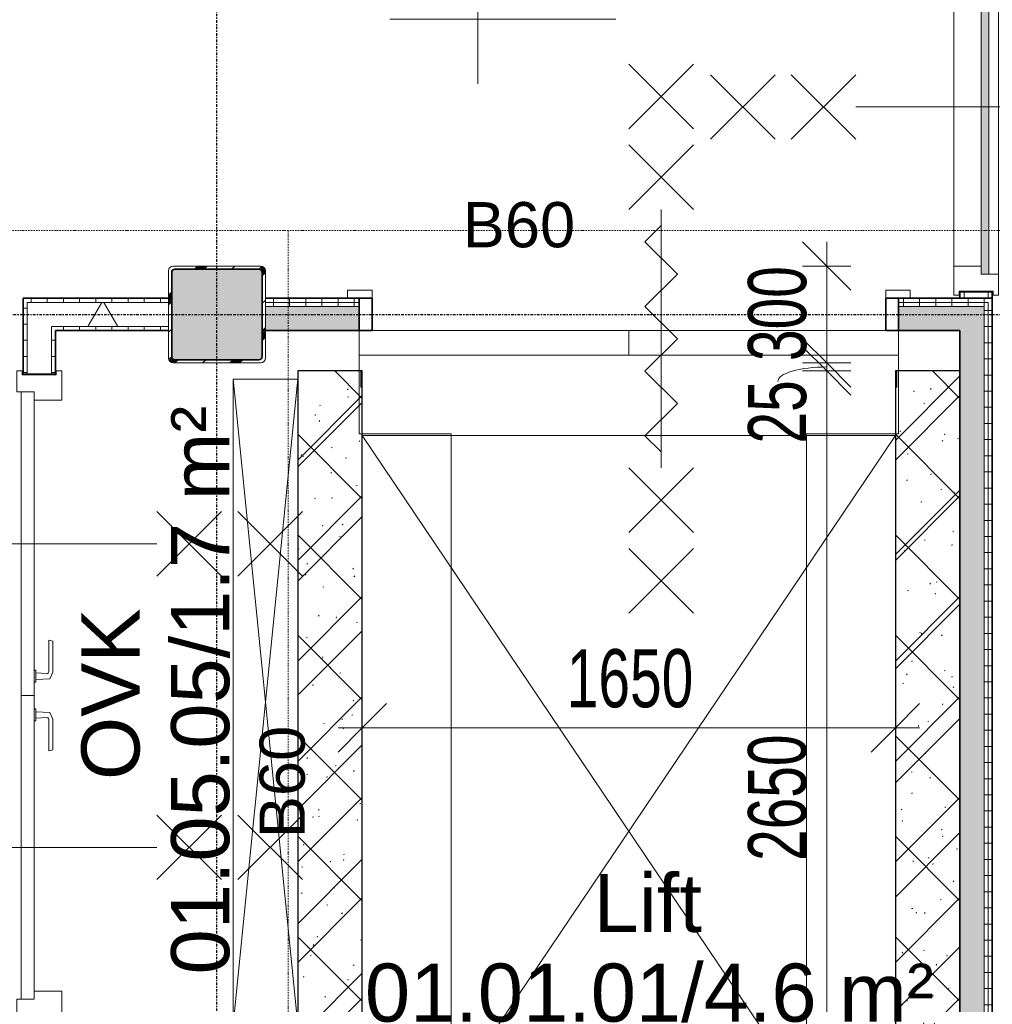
# Model space of a CAD drawing. Header units: millimetres. Extents: x -80560 to 110805, y -11020 to 52719.
# Tile 86 of 184: x 50484 to 53495, y 33064 to 36113. Entities that reach past the tile are written whole.
import ezdxf

# ---------------------------------------------------------------- set-up
doc = ezdxf.new("R2010")
doc.units = ezdxf.units.MM
doc.linetypes.add('CENTER2', pattern=[20, 8, -4, 4, -4])
doc.linetypes.add('DASHDOT2', pattern=[8, 4, -2, 0, -2])
for name, color, linetype, lineweight in [('A-ANNO-DIMS', 211, 'Continuous', 9), ('A-ANNO-DIMS-100', 211, 'Continuous', 9), ('A-ANNO-NOTE', 131, 'Continuous', 18), ('A-AREA-IDEN', 2, 'Continuous', 9), ('A-DETL', 90, 'Continuous', 18), ('A-DETL-GENF', 92, 'Continuous', 18), ('A-DOOR', 31, 'Continuous', 18), ('A-FLOR', 192, 'Continuous', 18), ('A-GENM', 13, 'Continuous', 18), ('A-GLAZ', 151, 'Continuous', 18), ('A-WALL', 113, 'Continuous', 35), ('A-WALL-PATT', 111, 'Continuous', 35), ('G-ANNO-DIMS', 111, 'Continuous', 9), ('I-WALL', 2, 'Continuous', 18), ('S-COLS', 52, 'Continuous', 18), ('S-GRID', 1, 'Continuous', 9)]:
    doc.layers.add(name, color=color, linetype=linetype, lineweight=lineweight)
doc.styles.add('Arial', font='arial.ttf', dxfattribs={"height": 180})
doc.styles.add('Arial_1', font='arial.ttf', dxfattribs={"height": 140})
doc.styles.add('Arial_5', font='arial.ttf', dxfattribs={"width": 0.7, "height": 180})
doc.dimstyles.new('n3o_1_8_2', dxfattribs={"dimscale": 304.8, "dimtxt": 183.646692, "dimasz": 0.492126, "dimexe": 0.246063, "dimexo": 0.0625, "dimgap": 0.032808, "dimtad": 1, "dimdec": 0, "dimdsep": 46, "dimtxsty": 'Arial_5', "dimblk1": 'OBLIQUE', "dimblk2": 'OBLIQUE', "dimsah": 1, "dimcen": 0.09, "dimdle": 0.246063, "dimazin": 0, "dimtfac": 1, "dimtdec": 4, "dimtix": 1, "dimtmove": 1, "dimatfit": 3, "dimfxl": 0.246063, "dimfxlon": 1, "dimtvp": 1, "dimtolj": 1, "dimtzin": 0, "dimarcsym": 2})
doc.dimstyles.new('n3o_1_8_3', dxfattribs={"dimscale": 304.8, "dimtxt": 183.646692, "dimasz": 0.492126, "dimexe": 0.246063, "dimexo": 0.0625, "dimgap": 0.032808, "dimtad": 1, "dimdec": 0, "dimdsep": 46, "dimtxsty": 'Arial_5', "dimblk1": 'OBLIQUE', "dimblk2": 'OBLIQUE', "dimsah": 1, "dimcen": 0.09, "dimdle": 0.246063, "dimazin": 0, "dimtfac": 1, "dimtdec": 4, "dimtix": 1, "dimtmove": 0, "dimatfit": 3, "dimfxl": 0.246063, "dimfxlon": 1, "dimtvp": 1, "dimtolj": 1, "dimtzin": 0, "dimarcsym": 2})
pattern_1 = [(45, (0, 0), (-176.7767, 176.7767), []), (17, (0, 0), (51.37877, 156.87645), [3.353, -159.647, 3.353, -88.647, -134]), (17, (0, 0), (51.37877, 156.87645), [-255, 3.353, -130.647]), (48, (0, 0), (-36.014, 160.26226), [3.353, -158.647, 3.353, -160.647, -132]), (48, (0, 0), (-36.014, 160.26226), [-326, 3.353, -128.647]), (71, (0, 0), (-94.825, 133.12483), [3.353, -156.647, 3.353, -87.247, -131]), (71, (0, 0), (-94.825, 133.12483), [-250.6, 3.353, -127.647])]
pattern_2 = [(180, (53494.82, 37500), (8e-14, -50), [])]
pattern_3 = [(90, (52369.82, 35150), (-50, 3e-15), [])]
pattern_4 = [(0, (50494.82, 33970), (0, 50), [])]
pattern_5 = [(60, (24894.82, 0), (-274.963, 158.75), []), (120, (24894.82, 0), (-274.963, -158.75), [])]
pattern_6 = [(90, (50719.82, 35150), (-50, 3e-15), [])]
pattern_7 = [(0, (53394.82, 33662.5), (0, 50), [])]

# ---------------------------------------------------------------- blocks, each defined once
blk = doc.blocks.new('NLRS_28_SCO_UN_staalkolom koker betongevuld_gen_CGA - kolom D-1165366-DO_01 eerste verdieping')
at = {"layer": 'S-COLS', "lineweight": 5}
h = blk.add_hatch(dxfattribs=at)
h.set_pattern_fill('FP_148', color=256, style=0, pattern_type=2)
h.set_pattern_definition([(45, (-26200, -35200), (-99.99975, 99.99975), []), (45, (-26115, -35200), (-99.99975, 99.99975), []), (45, (-26110, -35200), (-99.99975, 99.99975), []), (45, (-26105, -35200), (-99.99975, 99.99975), []), (45, (-26100, -35200), (-99.99975, 99.99975), []), (45, (-26095, -35200), (-99.99975, 99.99975), []), (45, (-26090, -35200), (-99.99975, 99.99975), []), (45, (-26085, -35200), (-99.99975, 99.99975), [])])
h.paths.add_polyline_path([(-135, -150), (135, -150), (145.6, -145.6), (150, -135), (150, 135), (145.6, 145.6), (135, 150), (-135, 150), (-145.6, 145.6), (-150, 135), (-150, -135), (-145.6, -145.6)], flags=0)
h.paths.add_polyline_path([(-130, -140), (-137.1, -137.1), (-140, -130), (-140, 130), (-137.1, 137.1), (-130, 140), (130, 140), (137.1, 137.1), (140, 130), (140, -130), (137.1, -137.1), (130, -140)], flags=0)
at = {"layer": 'S-COLS', "lineweight": 9}
blk.add_hatch(color=256, dxfattribs=at).paths.add_polyline_path([(130, -140), (137.1, -137.1), (140, -130), (140, 130), (137.1, 137.1), (130, 140), (-130, 140), (-137.1, 137.1), (-140, 130), (-140, -130), (-137.1, -137.1), (-130, -140)], flags=0)
at = {"layer": 'S-COLS'}
for p, q in [((-150, 135), (-150, -135)), ((-140, -130), (-140, 130)), ((135, 150), (-135, 150)), ((-130, 140), (130, 140)), ((140, 130), (140, -130)), ((150, -135), (150, 135)), ((-135, -150), (135, -150)), ((130, -140), (-130, -140))]:
    blk.add_line(p, q, dxfattribs=at)
at = {"layer": 'S-COLS', "lineweight": 35}
for p, q in [((-140, 130), (-140, -130)), ((130, 140), (-130, 140)), ((140, -130), (140, 130)), ((-130, -140), (130, -140))]:
    blk.add_line(p, q, dxfattribs=at)
at = {"layer": 'S-COLS'}
for centre, radius, start, end in [((-135, 135), 15, 90, 180), ((-130, 130), 10, 90, 180), ((130, 130), 10, 0, 90), ((135, 135), 15, 360, 90), ((-135, -135), 15, 180, 270), ((-130, -130), 10, 180, 270), ((130, -130), 10, 270, 0), ((135, -135), 15, 270, 360)]:
    blk.add_arc(centre, radius, start, end, dxfattribs=at)
at = {"layer": 'S-COLS', "lineweight": 35}
for centre, start, end in [((-130, 130), 90, 180), ((130, 130), 360, 90), ((-130, -130), 180, 270), ((130, -130), 270, 360)]:
    blk.add_arc(centre, 10, start, end, dxfattribs=at)
blk = doc.blocks.new('19112_SW_LeonardoCollege_R2020_rvt-1-DO_01 eerste verdieping')
at = {"layer": 'A-WALL-PATT', "lineweight": 5}
h = blk.add_hatch(dxfattribs=at)
h.set_pattern_fill('FP_173', color=10, angle=45, style=0, pattern_type=2)
h.set_pattern_definition([(135, (26650, 33700), (-155.563, -155.563), []), (225, (26650, 33700), (155.563, -155.563), [])])
h.paths.add_polyline_path([(26450, 32375), (26650, 32375), (26650, 35025), (26450, 35025), (26450, 32417.6)], flags=0)
h = blk.add_hatch(dxfattribs=at)
h.set_pattern_fill('FP_172', color=10, angle=45, style=0, pattern_type=2)
h.set_pattern_definition([(135, (28500, 33700), (-155.563, -155.563), []), (225, (28500, 33700), (155.563, -155.563), [])])
h.paths.add_polyline_path([(28440.9, 32375), (28500, 32375), (28500, 35025), (28300, 35025), (28300, 32375)], flags=0)
at = {"layer": 'I-WALL', "color": 50, "lineweight": 25}
for p, q in [((26450, 35025), (26450, 32375)), ((26650, 35025), (26450, 35025)), ((26650, 32375), (26650, 35025)), ((28300, 35025), (28300, 32375)), ((28500, 35025), (28300, 35025)), ((28500, 32375), (28500, 35025))]:
    blk.add_line(p, q, dxfattribs=at)
at = {"color": 9, "lineweight": 9}
blk.add_blockref('NLRS_28_SCO_UN_staalkolom koker betongevuld_gen_CGA - kolom D-1165366-DO_01 eerste verdieping', (26200, 35200), dxfattribs=at)
blk = doc.blocks.new('95251-Leonardo College Leiden_rvt-1-DO_01 eerste verdieping')
at = {"layer": 'A-WALL-PATT', "lineweight": 9}
h = blk.add_hatch(dxfattribs=at)
h.set_pattern_fill('FP_182', color=55, style=0, pattern_type=2)
h.set_pattern_definition(pattern_1)
h.paths.add_polyline_path([(26550, 32175), (26650, 32175), (26650, 34975), (26645, 34975), (26645, 35025), (26450, 35025), (26450, 32175)], flags=0)
h = blk.add_hatch(dxfattribs=at)
h.set_pattern_fill('FP_182', color=55, style=0, pattern_type=2)
h.set_pattern_definition(pattern_1)
h.paths.add_polyline_path([(28300, 32175), (28500, 32175), (28500, 35025), (28305, 35025), (28305, 34975), (28300, 34975), (28300, 32251)], flags=0)
at = {"layer": 'A-WALL', "color": 170, "lineweight": 5}
for p, q in [((26645, 35025), (26450, 35025)), ((26450, 35025), (26450, 32175)), ((26645, 34975), (26645, 35025)), ((28500, 35025), (28305, 35025)), ((28305, 35025), (28305, 34975)), ((28500, 32175), (28500, 35025)), ((26650, 34975), (26645, 34975)), ((26650, 32175), (26650, 34975)), ((28305, 34975), (28300, 34975)), ((28300, 34975), (28300, 32175))]:
    blk.add_line(p, q, dxfattribs=at)
blk = doc.blocks.new('32_n3o_raam_h1xb1 - 90x139_25_K_2410x1175_60-34331174-DO_01 eerste verdieping')
at = {"layer": 'A-GLAZ'}
for p, q in [((-582.5, 69.5), (-582.5, 52.5)), ((-517.5, 69.5), (-582.5, 69.5)), ((-517.5, 39.5), (-517.5, 69.5)), ((-517.5, 69.5), (517.5, 69.5)), ((582.5, 69.5), (517.5, 69.5)), ((517.5, 69.5), (517.5, 39.5)), ((582.5, 52.5), (582.5, 69.5)), ((-582.5, 52.5), (-570.5, 52.5)), ((-570.5, 52.5), (-570.5, -52.5)), ((570.5, -52.5), (570.5, 52.5)), ((570.5, 52.5), (582.5, 52.5)), ((-492.5, -69.5), (-492.5, 15.5)), ((492.5, 15.5), (492.5, -69.5)), ((-570.5, -52.5), (-582.5, -52.5)), ((-582.5, -52.5), (-582.5, -69.5)), ((582.5, -52.5), (570.5, -52.5)), ((582.5, -69.5), (582.5, -52.5)), ((-582.5, -69.5), (-492.5, -69.5)), ((492.5, -69.5), (-492.5, -69.5)), ((492.5, -69.5), (582.5, -69.5))]:
    blk.add_line(p, q, dxfattribs=at)
blk = doc.blocks.new('30_n3o_raam_vast - 24mm_60min-33400505-DO_01 eerste verdieping')
at = {"layer": 'A-DOOR'}
blk.add_hatch(color=256, dxfattribs=at).paths.add_polyline_path([(0, 0), (0, 24), (-1035, 24), (-1035, 0), (-258.6, 0)], flags=0)
for p, q in [((0, 24), (-1035, 24)), ((-1035, 24), (-1035, 0)), ((-1035, 0), (0, 0)), ((0, 0), (0, 24))]:
    blk.add_line(p, q, dxfattribs=at)
blk = doc.blocks.new('32_n3o_deur_dubbel - 90x139_25_K_930x2_2410x2010_60-34330968-DO_01 eerste verdieping')
at = {"layer": 'A-GLAZ'}
for p, q in [((-940, 69.5), (-1005, 69.5)), ((-1005, 69.5), (-1005, 52.5)), ((-940, 55.5), (-940, 69.5)), ((1005, 69.5), (940, 69.5)), ((940, 69.5), (940, 55.5)), ((1005, 52.5), (1005, 69.5)), ((-1005, 52.5), (-993, 52.5)), ((-993, 52.5), (-993, -52.5)), ((993, -52.5), (993, 52.5)), ((993, 52.5), (1005, 52.5)), ((-915, -69.5), (-915, 15.5)), ((915, 15.5), (915, -69.5)), ((-993, -52.5), (-1005, -52.5)), ((-1005, -52.5), (-1005, -69.5)), ((1005, -52.5), (993, -52.5)), ((1005, -69.5), (1005, -52.5)), ((-1005, -69.5), (-915, -69.5)), ((915, -69.5), (1005, -69.5))]:
    blk.add_line(p, q, dxfattribs=at)
blk = doc.blocks.new('30_n3o_deur_dicht - 40mm_draai_60min_LS-32507409-DO_01 eerste verdieping')
at = {"layer": 'A-DOOR'}
for p, q in [((0, 40), (-940, 40)), ((-940, 40), (-940, 0)), ((0, 0), (0, 40)), ((-940, 0), (0, 0))]:
    blk.add_line(p, q, dxfattribs=at)
blk = doc.blocks.new('30_n3o_deur_dicht - 40mm_draai_60min_RS-32507410-DO_01 eerste verdieping')
at = {"layer": 'A-DOOR'}
for p, q in [((0, 40), (-940, 40)), ((-940, 40), (-940, 0)), ((0, 0), (0, 40)), ((-940, 0), (0, 0))]:
    blk.add_line(p, q, dxfattribs=at)
blk = doc.blocks.new('30_n3o_beslag_deurkruk_met_schild - std-V241-DO_01 eerste verdieping')
at = {"layer": 'A-DOOR'}
for p, q in [((-18.5, 0), (-18.5, -5)), ((18.5, -5), (18.5, 0)), ((-18.5, -5), (18.5, -5)), ((-7.8, -48.4), (-10, -5)), ((10, -5), (8.3, -39.7)), ((12.7, -58), (-7.8, -48.4)), ((108, -58), (12.7, -58)), ((13.3, -45), (111, -45)), ((111, -45), (108, -58))]:
    blk.add_line(p, q, dxfattribs=at)
at = {"layer": 'A-DOOR', "flags": 128}
blk.add_lwpolyline([(8.3, -39.7), (8.6, -41.7), (9.6, -43.4), (11.3, -44.6), (13.3, -45)], dxfattribs=at)
blk = doc.blocks.new('30_n3o_beslag_deurkruk_met_schild - std-887349-DO_01 eerste verdieping')
at = {"layer": 'A-DOOR'}
for p, q in [((-10, 5), (-7.8, 48.4)), ((-7.8, 48.4), (12.7, 58)), ((8.3, 39.7), (10, 5)), ((12.7, 58), (108, 58)), ((111, 45), (13.3, 45)), ((108, 58), (111, 45)), ((18.5, 5), (-18.5, 5)), ((-18.5, 5), (-18.5, 0)), ((18.5, 0), (18.5, 5))]:
    blk.add_line(p, q, dxfattribs=at)
at = {"layer": 'A-DOOR', "flags": 128}
blk.add_lwpolyline([(13.3, 45), (11.3, 44.6), (9.6, 43.4), (8.6, 41.7), (8.3, 39.7)], dxfattribs=at)
blk = doc.blocks.new('66_n3o_lift - ntb_-33339778-DO_01 eerste verdieping')
at = {"layer": 'A-GENM'}
for p, q in [((-927.8, 75), (-1004, 75)), ((-1004, 75), (-1004, 50)), ((-927.8, 50), (-927.8, 75)), ((738.4, 75), (662.2, 75)), ((662.2, 75), (662.2, 50)), ((738.4, 50), (738.4, 75)), ((-1004, 50), (-927.8, 50)), ((662.2, 50), (738.4, 50)), ((-967.8, -370), (-967.8, -50)), ((-132.8, -50), (-967.8, -50)), ((-967.8, -50), (-967.8, -126.2)), ((-132.8, -126.2), (-132.8, -50)), ((702.2, -50), (-132.8, -50)), ((-132.8, -50), (-132.8, -126.2)), ((702.2, -370), (702.2, -50)), ((702.2, -126.2), (702.2, -50)), ((-967.8, -126.2), (-132.8, -126.2)), ((-132.8, -126.2), (702.2, -126.2)), ((-682.8, -370), (-967.8, -370)), ((-682.8, -2370), (-682.8, -370)), ((417.2, -370), (702.2, -370)), ((417.2, -370), (417.2, -2370)), ((417.2, -2370), (-682.8, -2370))]:
    blk.add_line(p, q, dxfattribs=at)
at = {"layer": 'A-GENM', "lineweight": 35}
for p, q in [((-927.8, 50), (-967.8, 50)), ((-967.8, 50), (-967.8, -50)), ((-927.8, -50), (-927.8, 50)), ((702.2, 50), (662.2, 50)), ((662.2, 50), (662.2, -50)), ((702.2, -50), (702.2, 50)), ((-967.8, -50), (-927.8, -50)), ((662.2, -50), (702.2, -50))]:
    blk.add_line(p, q, dxfattribs=at)
blk = doc.blocks.new('01_n3o_symbool_lijn_met_tekst - brandwerend_B60-32840820-DO_01 eerste verdieping')
at = {"layer": 'A-DETL-GENF', "color": 3, "linetype": 'DASHDOT2'}
blk.add_line((0, 0), (3580, 0), dxfattribs=at)
blk = doc.blocks.new('01_n3o_symbool_lijn_met_tekst - brandwerend_B60-32507395-DO_01 eerste verdieping')
at = {"layer": 'A-DETL-GENF', "color": 3, "linetype": 'DASHDOT2'}
blk.add_line((0, 0), (3505, 0), dxfattribs=at)
blk = doc.blocks.new('DIMBLOCK336-DO_01 eerste verdieping')
at = {"layer": 'A-ANNO-DIMS-100'}
for p, q in [((52982.3, 35350), (52907.3, 35425)), ((52982.3, 35425), (52982.3, 35050)), ((52907.3, 35350), (53057.3, 35350)), ((52982.3, 35350), (52907.3, 35350)), ((52982.3, 35350), (53057.3, 35275)), ((52982.3, 35050), (52907.3, 35125)), ((52907.3, 35050), (53057.3, 35050)), ((52982.3, 35050), (52907.3, 35050)), ((52982.3, 35050), (53057.3, 34975))]:
    blk.add_line(p, q, dxfattribs=at)
at = {"layer": 'A-ANNO-DIMS-100', "color": 0, "insert": (52738.6, 35055.9), "char_height": 180, "width": 345.821, "attachment_point": 1, "rotation": 90, "line_spacing_factor": 0.941778, "style": 'Arial_5'}
blk.add_mtext('300', dxfattribs=at)
blk = doc.blocks.new('_Oblique')
at = {"color": 0, "linetype": 'ByBlock', "lineweight": -2}
blk.add_line((-0.5, -0.5), (0.5, 0.5), dxfattribs=at)
blk = doc.blocks.new('DIMBLOCK337-DO_01 eerste verdieping')
at = {"layer": 'A-ANNO-DIMS-100'}
for p, q in [((52982.3, 35050), (52907.3, 35125)), ((52982.3, 35025), (52907.3, 35100)), ((52907.3, 35050), (53057.3, 35050)), ((52982.3, 35050), (52907.3, 35050)), ((52982.3, 35050), (52982.3, 35025)), ((52982.3, 35050), (53057.3, 34975)), ((52907.3, 35025), (53057.3, 35025)), ((52982.3, 35025), (52907.3, 35025)), ((52982.3, 35025), (53057.3, 34950))]:
    blk.add_line(p, q, dxfattribs=at)
blk.add_ellipse((52982.3, 34992.5), major_axis=(151.3, 0), ratio=0.297482, start_param=1.570796, end_param=3.141593, dxfattribs=at)
at = {"layer": 'A-ANNO-DIMS-100', "color": 0, "insert": (52738.6, 34800.4), "char_height": 180, "width": 230.547, "attachment_point": 1, "rotation": 90, "line_spacing_factor": 0.941778, "style": 'Arial_5'}
blk.add_mtext('25', dxfattribs=at)
blk = doc.blocks.new('DIMBLOCK338-DO_01 eerste verdieping')
at = {"layer": 'A-ANNO-DIMS-100'}
for p, q in [((52982.3, 35025), (52907.3, 35100)), ((52907.3, 35025), (53057.3, 35025)), ((52982.3, 35025), (52907.3, 35025)), ((52982.3, 35025), (52982.3, 32375)), ((52982.3, 35025), (53057.3, 34950)), ((52982.3, 32375), (52907.3, 32450)), ((53057.3, 32375), (52907.3, 32375)), ((52982.3, 32375), (53057.3, 32300)), ((52982.3, 32375), (53057.3, 32375))]:
    blk.add_line(p, q, dxfattribs=at)
at = {"layer": 'A-ANNO-DIMS-100', "color": 0, "insert": (52738.6, 33507.9), "char_height": 180, "width": 461.094, "attachment_point": 1, "rotation": 90, "line_spacing_factor": 0.941778, "style": 'Arial_5'}
blk.add_mtext('2650', dxfattribs=at)
blk = doc.blocks.new('Spot Elevations - default-305554-DO_01 eerste verdieping')
at = {"layer": 'G-ANNO-DIMS'}
for p, q in [((0, 2), (0, -2)), ((4.277, 0), (-2.723, 0))]:
    blk.add_line(p, q, dxfattribs=at)
blk = doc.blocks.new('DIMBLOCK426-DO_01 eerste verdieping')
at = {"layer": 'A-ANNO-DIMS-100'}
for p, q in [((51544.8, 33919.9), (51619.8, 33994.9)), ((51544.8, 33994.9), (51544.8, 33844.9)), ((51544.8, 33919.9), (51544.8, 33994.9)), ((53194.8, 33919.9), (53269.8, 33994.9)), ((53194.8, 33994.9), (53194.8, 33844.9)), ((53194.8, 33919.9), (53194.8, 33994.9)), ((51469.8, 33919.9), (53269.8, 33919.9)), ((51544.8, 33919.9), (51469.8, 33844.9)), ((53194.8, 33919.9), (53119.8, 33844.9))]:
    blk.add_line(p, q, dxfattribs=at)
at = {"layer": 'A-ANNO-DIMS-100', "color": 0, "insert": (52177.7, 34163.6), "char_height": 180, "width": 461.094, "attachment_point": 1, "line_spacing_factor": 0.941778, "style": 'Arial_5'}
blk.add_mtext('1650', dxfattribs=at)

msp = doc.modelspace()

# ---------------------------------------------------------------- hatches: boundary and pattern name
at = {"layer": 'A-WALL-PATT', "lineweight": 18}
h = msp.add_hatch(dxfattribs=at)
h.set_pattern_fill('FP_85', color=256, angle=90, style=0, pattern_type=2)
h.set_pattern_definition(pattern_2)
h.paths.add_polyline_path([(53394.8, 35250), (53407.3, 35250.3), (53407.3, 35270), (53394.8, 35270), (53394.8, 35250.3)], flags=0)
h.paths.add_polyline_path([(53407.3, 36415), (53407.3, 36445), (53394.8, 36445), (53394.8, 36415)], flags=0)
h.paths.add_polyline_path([(53407.3, 38455), (53407.3, 38485), (53394.8, 38485), (53394.8, 38455)], flags=0)
h.paths.add_polyline_path([(53407.3, 39630), (53407.3, 39662.5), (53394.8, 39662.5), (53394.8, 39630)], flags=0)
h.paths.add_polyline_path([(53407.3, 39737.5), (53407.3, 39750), (53394.8, 39750), (53394.8, 39737.5)], flags=0)
h = msp.add_hatch(dxfattribs=at)
h.set_pattern_fill('FP_85', color=256, angle=90, style=0, pattern_type=2)
h.set_pattern_definition(pattern_2)
h.paths.add_polyline_path([(53494.8, 35250), (53494.8, 35270), (53482.3, 35270), (53482.3, 35250)], flags=0)
h.paths.add_polyline_path([(53482.3, 36415), (53494.8, 36415), (53494.8, 36445), (53482.3, 36445)], flags=0)
h.paths.add_polyline_path([(53494.8, 38455), (53494.8, 38485), (53482.3, 38485), (53482.3, 38455)], flags=0)
h.paths.add_polyline_path([(53482.3, 39630), (53494.8, 39630), (53494.8, 39662.5), (53482.3, 39662.5)], flags=0)
h = msp.add_hatch(dxfattribs=at)
h.set_pattern_fill('FP_123', color=256, angle=90, style=0, pattern_type=2)
h.set_pattern_definition(pattern_6)
h.paths.add_polyline_path([(50494.8, 35237.5), (50944.8, 35237.5), (50944.8, 35250), (50494.8, 35250)], flags=0)
h = msp.add_hatch(dxfattribs=at)
h.set_pattern_fill('FP_113', color=256, angle=90, style=0, pattern_type=2)
h.set_pattern_definition(pattern_3)
h.paths.add_polyline_path([(53482.3, 35237.5), (53494.8, 35237.5), (53494.8, 35250), (53204.8, 35250), (53204.8, 35237.5), (53335.8, 35237.5)], flags=0)
h.paths.add_polyline_path([(51534.8, 35237.5), (51534.8, 35250), (51244.8, 35250), (51244.8, 35237.5), (51280.1, 35237.5)], flags=0)
h = msp.add_hatch(dxfattribs=at)
h.set_pattern_fill('FP_114', color=256, angle=90, style=0, pattern_type=2)
h.set_pattern_definition(pattern_4)
h.paths.add_polyline_path([(50494.8, 32790), (50507.3, 32790), (50507.3, 33025), (50494.8, 33025), (50494.8, 32917.5)], flags=0)
h.paths.add_polyline_path([(50494.8, 35015), (50507.3, 35015), (50507.3, 35237.5), (50494.8, 35237.5), (50494.8, 35150)], flags=0)
h = msp.add_hatch(dxfattribs=at)
h.set_pattern_fill('FP_2', color=256, style=0, pattern_type=2)
h.set_pattern_definition(pattern_5)
h.paths.add_polyline_path([(50944.8, 35162.5), (50944.8, 35237.5), (50507.3, 35237.5), (50507.3, 35162.5), (50692.7, 35162.5)], flags=0)
h = msp.add_hatch(dxfattribs=at)
h.set_pattern_fill('FP_113', color=256, angle=90, style=0, pattern_type=2)
h.set_pattern_definition(pattern_3)
h.paths.add_polyline_path([(53469.8, 35225), (53482.3, 35225), (53482.3, 35237.5), (53204.8, 35237.5), (53204.8, 35225), (53335.8, 35225)], flags=0)
h.paths.add_polyline_path([(51534.8, 35225), (51534.8, 35237.5), (51244.8, 35237.5), (51244.8, 35225), (51280.1, 35225)], flags=0)
at = {"layer": 'A-WALL-PATT', "lineweight": 5}
h = msp.add_hatch(color=256, dxfattribs=at)
h.paths.add_polyline_path([(53394.8, 35150), (53469.8, 35150), (53469.8, 35225), (53204.8, 35225), (53204.8, 35150), (53335.8, 35150)], flags=0)
h.paths.add_polyline_path([(51280.1, 35150), (51534.8, 35150), (51534.8, 35225), (51244.8, 35225), (51244.8, 35150)], flags=0)
at = {"layer": 'A-WALL-PATT', "lineweight": 18}
h = msp.add_hatch(dxfattribs=at)
h.set_pattern_fill('FP_179', color=256, angle=90, style=0, pattern_type=2)
h.set_pattern_definition(pattern_7)
h.paths.add_polyline_path([(53469.8, 32175), (53482.3, 32175), (53482.3, 35225), (53469.8, 35225), (53469.8, 32251)], flags=0)
h = msp.add_hatch(dxfattribs=at)
h.set_pattern_fill('FP_179', color=256, angle=90, style=0, pattern_type=2)
h.set_pattern_definition(pattern_7)
h.paths.add_polyline_path([(53494.8, 32175), (53494.8, 35237.5), (53482.3, 35237.5), (53482.3, 32175)], flags=0)
h = msp.add_hatch(dxfattribs=at)
h.set_pattern_fill('FP_2', color=256, style=0, pattern_type=2)
h.set_pattern_definition(pattern_5)
h.paths.add_polyline_path([(50507.3, 32802.5), (50582.3, 32802.5), (50582.3, 33025), (50507.3, 33025), (50507.3, 32917.5)], flags=0)
h.paths.add_polyline_path([(50582.3, 35015), (50582.3, 35162.5), (50507.3, 35162.5), (50507.3, 35015)], flags=0)
h = msp.add_hatch(dxfattribs=at)
h.set_pattern_fill('FP_123', color=256, angle=90, style=0, pattern_type=2)
h.set_pattern_definition(pattern_6)
h.paths.add_polyline_path([(50944.8, 35150), (50944.8, 35162.5), (50582.3, 35162.5), (50582.3, 35150), (50692.7, 35150)], flags=0)
h = msp.add_hatch(dxfattribs=at)
h.set_pattern_fill('FP_114', color=256, angle=90, style=0, pattern_type=2)
h.set_pattern_definition(pattern_4)
h.paths.add_polyline_path([(50582.3, 32877.5), (50594.8, 32877.5), (50594.8, 33025), (50582.3, 33025), (50582.3, 32917.5)], flags=0)
h.paths.add_polyline_path([(50594.8, 35015), (50594.8, 35150), (50582.3, 35150), (50582.3, 35015)], flags=0)
at = {"layer": 'A-WALL-PATT', "lineweight": 5}
msp.add_hatch(color=256, dxfattribs=at).paths.add_polyline_path([(53394.8, 32175), (53469.8, 32175), (53469.8, 35150), (53394.8, 35150), (53394.8, 32251)], flags=0)

# ---------------------------------------------------------------- linework, layer by layer
at = {"layer": 'A-ANNO-NOTE', "lineweight": 9}
for p, q in [((52369.8, 35975), (52569.8, 35775)), ((52569.8, 35975), (52369.8, 35775)), ((52622.3, 35942.5), (52822.3, 35742.5)), ((52622.3, 35742.5), (52822.3, 35942.5)), ((52872.3, 35942.5), (53072.3, 35742.5)), ((52872.3, 35742.5), (53072.3, 35942.5)), ((53072.3, 35842.5), (53872.3, 35842.5)), ((52369.8, 35725), (52569.8, 35525)), ((52569.8, 35725), (52369.8, 35525)), ((52469.8, 34725), (52469.8, 35525)), ((52469.8, 34725), (52469.8, 35525)), ((52419.8, 35425.3), (52469.8, 35475.3)), ((52519.9, 35325.2), (52419.8, 35425.3)), ((52419.8, 35225.1), (52519.9, 35325.2)), ((52519.9, 35125), (52419.8, 35225.1)), ((52519.9, 35125), (52419.8, 35024.9)), ((52419.8, 35024.9), (52519.9, 34924.8)), ((52519.9, 34924.8), (52419.8, 34824.7)), ((52419.8, 34824.7), (52469.8, 34774.7)), ((52369.8, 34525), (52569.8, 34725)), ((52569.8, 34525), (52369.8, 34725)), ((51109.3, 34390), (50909.3, 34590)), ((51109.3, 34590), (50909.3, 34390)), ((51359.3, 34390), (51159.3, 34590)), ((51359.3, 34590), (51159.3, 34390)), ((50909.3, 34490), (50109.3, 34490)), ((52369.8, 34275), (52569.8, 34475)), ((52569.8, 34275), (52369.8, 34475)), ((51109.3, 33450), (50909.3, 33650)), ((51109.3, 33650), (50909.3, 33450)), ((51359.3, 33450), (51159.3, 33650)), ((51359.3, 33650), (51159.3, 33450)), ((50909.3, 33550), (50109.3, 33550))]:
    msp.add_line(p, q, dxfattribs=at)
at = {"layer": 'A-DETL'}
for p, q in [((51144.8, 35000), (51344.8, 33000)), ((51144.8, 33000), (51344.8, 35000)), ((51144.8, 33000), (51144.8, 35000)), ((51144.8, 35000), (51344.8, 35000)), ((53194.8, 34825), (51544.8, 32375)), ((51544.8, 34825), (53194.8, 32375)), ((51544.8, 34825), (53194.8, 34825))]:
    msp.add_line(p, q, dxfattribs=at)
at = {"layer": 'A-FLOR'}
for p, q in [((51144.8, 35000), (51344.8, 35000)), ((51144.8, 33000), (51144.8, 35000)), ((51544.8, 34825), (53194.8, 34825))]:
    msp.add_line(p, q, dxfattribs=at)
at = {"layer": 'A-WALL'}
for p, q in [((51534.8, 35250), (51244.8, 35250)), ((51534.8, 35150), (51534.8, 35250)), ((53494.8, 35250), (53204.8, 35250)), ((53204.8, 35250), (53204.8, 35150)), ((53494.8, 32175), (53494.8, 35250)), ((51244.8, 35150), (51534.8, 35150)), ((53204.8, 35150), (53394.8, 35150)), ((53394.8, 35150), (53394.8, 32175))]:
    msp.add_line(p, q, dxfattribs=at)
at = {"layer": 'A-WALL', "lineweight": 18}
for p, q in [((53407.3, 35250), (53407.3, 35270)), ((53482.3, 35250), (53482.3, 35270)), ((50507.3, 35237.5), (50507.3, 35015)), ((50507.3, 35237.5), (50944.8, 35237.5)), ((51244.8, 35237.5), (51534.8, 35237.5)), ((51244.8, 35225), (51534.8, 35225)), ((53204.8, 35237.5), (53482.3, 35237.5)), ((53204.8, 35225), (53469.8, 35225)), ((53469.8, 35225), (53469.8, 30060.7)), ((53482.3, 35237.5), (53482.3, 30060.7)), ((50582.3, 35162.5), (50582.3, 35015)), ((50582.3, 35162.5), (50944.8, 35162.5))]:
    msp.add_line(p, q, dxfattribs=at)
at = {"layer": 'I-WALL', "lineweight": 35}
for p, q in [((50494.8, 35250), (50494.8, 35015)), ((50944.8, 35250), (50494.8, 35250)), ((53394.8, 35270), (53394.8, 35250)), ((53494.8, 35270), (53394.8, 35270)), ((53494.8, 35250), (53494.8, 35270)), ((50594.8, 35015), (50594.8, 35150)), ((50594.8, 35150), (50944.8, 35150)), ((50494.8, 35015), (50594.8, 35015))]:
    msp.add_line(p, q, dxfattribs=at)
at = {"layer": 'S-GRID', "linetype": 'CENTER2', "lineweight": 25}
for p, q in [((51094.8, 4383.3), (51094.8, 52119.1)), ((29945.3, 35200), (110204.9, 35200))]:
    msp.add_line(p, q, dxfattribs=at)

# ---------------------------------------------------------------- block references
at = {"color": 250, "lineweight": 5}
for name in ['19112_SW_LeonardoCollege_R2020_rvt-1-DO_01 eerste verdieping', '95251-Leonardo College Leiden_rvt-1-DO_01 eerste verdieping']:
    msp.add_blockref(name, (24894.8, 0), dxfattribs=at)
at = {"layer": 'A-DETL-GENF', "color": 3, "linetype": 'DASHDOT2'}
msp.add_blockref('01_n3o_symbool_lijn_met_tekst - brandwerend_B60-32840820-DO_01 eerste verdieping', (50194.8, 35460), dxfattribs=at)
at = {"layer": 'A-DETL-GENF', "color": 3, "linetype": 'DASHDOT2', "rotation": 90}
msp.add_blockref('01_n3o_symbool_lijn_met_tekst - brandwerend_B60-32507395-DO_01 eerste verdieping', (51314.8, 31955), dxfattribs=at)
at = {"layer": 'A-DOOR'}
for name, p, rotation in [('30_n3o_raam_vast - 24mm_60min-33400505-DO_01 eerste verdieping', (53460.3, 35325), 269.9999999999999), ('30_n3o_deur_dicht - 40mm_draai_60min_LS-32507409-DO_01 eerste verdieping', (50529.3, 34960), 90), ('30_n3o_beslag_deurkruk_met_schild - std-V241-DO_01 eerste verdieping', (50529.3, 34080), 90), ('30_n3o_deur_dicht - 40mm_draai_60min_RS-32507410-DO_01 eerste verdieping', (50529.3, 34020), 90), ('30_n3o_beslag_deurkruk_met_schild - std-887349-DO_01 eerste verdieping', (50529.3, 33960), 270)]:
    msp.add_blockref(name, p, dxfattribs=dict(at, rotation=rotation))
at = {"layer": 'A-GENM'}
msp.add_blockref('66_n3o_lift - ntb_-33339778-DO_01 eerste verdieping', (52502.6, 35200), dxfattribs=at)
at = {"layer": 'A-GLAZ'}
for name, p, rotation in [('32_n3o_raam_h1xb1 - 90x139_25_K_2410x1175_60-34331174-DO_01 eerste verdieping', (53444.8, 35842.5), 269.9999999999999), ('32_n3o_deur_dubbel - 90x139_25_K_930x2_2410x2010_60-34330968-DO_01 eerste verdieping', (50544.8, 34020), 90)]:
    msp.add_blockref(name, p, dxfattribs=dict(at, rotation=rotation))
at = {"layer": 'G-ANNO-DIMS', "xscale": 99.99999999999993, "yscale": 99.99999999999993, "zscale": 99.99999999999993}
msp.add_blockref('Spot Elevations - default-305554-DO_01 eerste verdieping', (51901.9, 36114), dxfattribs=at)

# ---------------------------------------------------------------- texts
at = {"layer": 'A-ANNO-NOTE', "color": 3, "linetype": 'DASHDOT2', "insert": (51855.6, 35548), "char_height": 140, "width": 408.861, "attachment_point": 1, "style": 'Arial_1'}
msp.add_mtext('B60', dxfattribs=at)
at = {"layer": 'A-ANNO-NOTE', "color": 3, "linetype": 'DASHDOT2', "insert": (51226.8, 33578.3), "char_height": 140, "width": 408.861, "attachment_point": 1, "rotation": 90, "style": 'Arial_1'}
msp.add_mtext('B60', dxfattribs=at)
at = {"layer": 'A-AREA-IDEN', "char_height": 180, "attachment_point": 1, "rotation": 90, "style": 'Arial'}
for s, insert, width in [('01.05.05/1.7 m²', (50953, 33156.4), 2092.404), ('OVK', (50675.2, 33758.4), 633.333)]:
    msp.add_mtext(s, dxfattribs=dict(at, insert=insert, width=width))
at = {"layer": 'A-AREA-IDEN', "char_height": 180, "attachment_point": 1, "style": 'Arial'}
for s, insert, width in [('Lift', (52260.6, 33467.9), 384.81), ('01.01.01/4.6 m²', (51552.9, 33190.1), 2092.404)]:
    msp.add_mtext(s, dxfattribs=dict(at, insert=insert, width=width))

# ---------------------------------------------------------------- dimensions: what is measured, and where the dimension line sits
at = {"layer": 'A-ANNO-DIMS'}
for base, p1, p2, override, picture, middle in [((52982.3, 35050), (52907.3, 35350), (52907.3, 35050), {"dimpost": '<>', "dimfxl": 300}, 'DIMBLOCK336-DO_01 eerste verdieping', (52880.4, 35200)), ((52982.3, 32375), (52907.3, 35025), (53057.3, 32375), {"dimpost": '<>', "dimfxl": 2654.241888}, 'DIMBLOCK338-DO_01 eerste verdieping', (52880.4, 33700))]:
    dim = msp.add_linear_dim(base=base, p1=p1, p2=p2, angle=90, dimstyle='n3o_1_8_3', override=override, dxfattribs=at)
    dim.commit()
    dim.dimension.update_dxf_attribs({"geometry": picture, "text_midpoint": middle})
dim = msp.add_linear_dim(base=(52982.3, 35025), p1=(52907.3, 35050), p2=(52907.3, 35025), angle=90, dimstyle='n3o_1_8_2', override={"dimpost": '<>', "dimfxl": 25}, dxfattribs=at)
dim.commit()
dim.dimension.update_dxf_attribs({"geometry": 'DIMBLOCK337-DO_01 eerste verdieping', "text_midpoint": (52858.6, 34915.7), "dimtype": 160, "text_rotation": 90})
dim = msp.add_linear_dim(base=(53194.8, 33919.9), p1=(51544.8, 33994.9), p2=(53194.8, 33994.9), dimstyle='n3o_1_8_3', override={"dimpost": '<>', "dimfxl": 1650}, dxfattribs=at)
dim.commit()
dim.dimension.update_dxf_attribs({"geometry": 'DIMBLOCK426-DO_01 eerste verdieping', "text_midpoint": (52369.8, 34021.8)})

doc.saveas('drawing.dxf')
